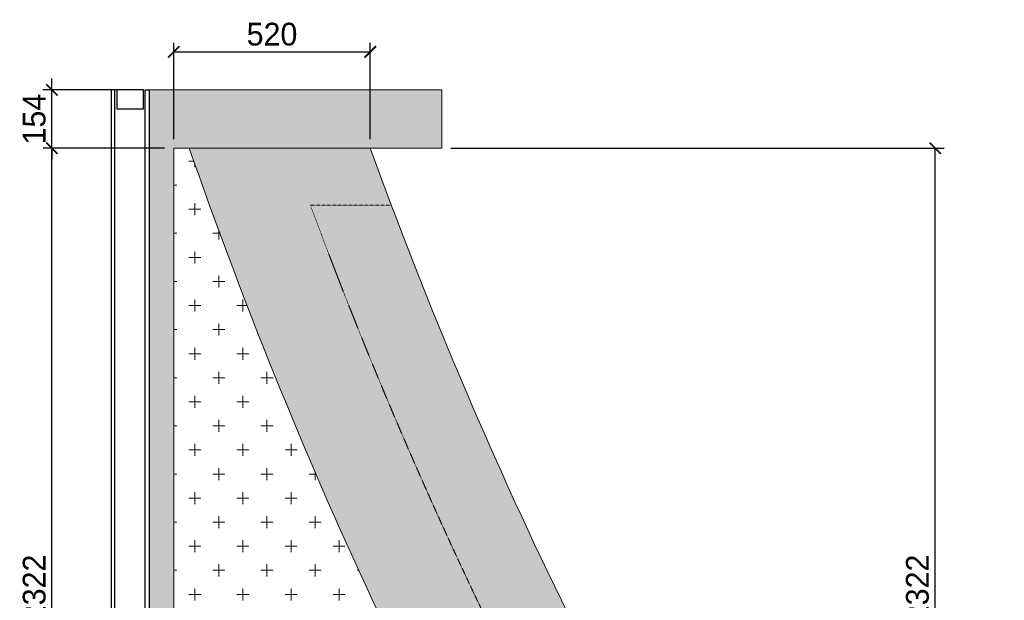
# Model space of a CAD drawing. Header units: millimetres. Extents: x 193134 to 268609, y 2024 to 10978.
# Tile 3 of 27: x 193293 to 195890, y 9446 to 10978. Entities that reach past the tile are written whole.
import ezdxf

# ---------------------------------------------------------------- set-up
doc = ezdxf.new("R2010")
doc.units = ezdxf.units.MM
doc.header["$LTSCALE"] = 2.5
doc.linetypes.add('( Hidden )', pattern=[0.375, 0.25, -0.125])
doc.linetypes.add('DASHED2', pattern=[9.525, 6.35, -3.175])
for name, color, linetype, lineweight in [('Dimension', 40, 'Continuous', 0), ('ELEVATION 1', 143, 'Continuous', 18), ('ELEVATION 3', 21, 'Continuous', 13), ('HATCH LIGHT', 250, 'Continuous', 0), ('HATCH MEDIUM', 251, 'Continuous', 5), ('WALL', 132, 'Continuous', 25)]:
    doc.layers.add(name, color=color, linetype=linetype, lineweight=lineweight)
doc.styles.get("Standard").update_dxf_attribs({"font": 'GOTHIC.TTF'})
doc.dimstyles.new('AJKD_30', dxfattribs={"dimscale": 30, "dimtxt": 2, "dimasz": 1, "dimexe": 0.8, "dimexo": 0.8, "dimgap": 0.5, "dimtad": 1, "dimdec": 0, "dimzin": 0, "dimdsep": 46, "dimtxsty": 'Standard', "dimblk": 'ARCHTICK', "dimcen": 0.125, "dimclrd": 251, "dimclre": 251, "dimclrt": 42, "dimadec": 0, "dimazin": 0, "dimtfac": 1, "dimtdec": 0, "dimtix": 1, "dimtmove": 0, "dimatfit": 3, "dimfxl": 0, "dimtolj": 1, "dimtzin": 0, "dimarcsym": 0})

# ---------------------------------------------------------------- blocks, each defined once
blk = doc.blocks.new('*U|REF|REF|REF|REF|REF|REF149')
for points in [[(0, 0), (7713.3, 0), (7713.3, -10), (0, -10)], [(0, -100), (7713.3, -100), (7713.3, -90), (0, -90)]]:
    blk.add_lwpolyline(points, close=True)
at = {"color": 8}
blk.add_lwpolyline([(0, -15), (50, -15), (50, -85), (0, -85)], close=True, dxfattribs=at)
blk = doc.blocks.new('_ArchTick')
at = {"color": 0, "linetype": 'ByBlock', "const_width": 0.15}
blk.add_lwpolyline([(-0.5, -0.5), (0.5, 0.5)], dxfattribs=at)
blk = doc.blocks.new('*D155')
at = {"layer": 'Defpoints', "color": 0, "ltscale": 0.1}
for p in [(193377.7, 10638.5), (193698.9, 10638.5), (193698.9, 8316)]:
    blk.add_point(p, dxfattribs=at)
at = {"layer": 'Dimension', "color": 251, "linetype": 'DASHED2', "lineweight": -2, "ltscale": 0.1}
for p, q in [((193674.9, 10638.5), (193353.7, 10638.5)), ((193674.9, 8316), (193353.7, 8316))]:
    blk.add_line(p, q, dxfattribs=at)
at = {"layer": 'Dimension', "color": 251, "lineweight": -2, "ltscale": 0.1}
blk.add_line((193377.7, 8316), (193377.7, 10638.5), dxfattribs=at)
at = {"layer": 'Dimension', "color": 251, "lineweight": -2, "ltscale": 0.1, "xscale": 30, "yscale": 30, "zscale": 30}
for p, rotation in [((193377.7, 10638.5), 90), ((193377.7, 8316), 270)]:
    blk.add_blockref('_ArchTick', p, dxfattribs=dict(at, rotation=rotation))
at = {"layer": 'Dimension', "color": 42, "ltscale": 0.1, "insert": (193331.2, 9477.3), "char_height": 60, "attachment_point": 5, "rotation": 90}
blk.add_mtext('\\A1;2322', dxfattribs=at)
blk = doc.blocks.new('*D156')
at = {"layer": 'Defpoints', "color": 0, "ltscale": 0.1}
for p in [(193377.7, 10792.3), (193633.9, 10792.3), (193698.9, 10638.5)]:
    blk.add_point(p, dxfattribs=at)
at = {"layer": 'Dimension', "color": 251, "lineweight": -2, "ltscale": 0.1}
for p, q in [((193377.7, 10792.3), (193377.7, 10822.3)), ((193377.7, 10638.5), (193377.7, 10792.3)), ((193377.7, 10638.5), (193377.7, 10608.5))]:
    blk.add_line(p, q, dxfattribs=at)
at = {"layer": 'Dimension', "color": 251, "linetype": 'DASHED2', "lineweight": -2, "ltscale": 0.1}
for p, q in [((193609.9, 10792.3), (193353.7, 10792.3)), ((193674.9, 10638.5), (193353.7, 10638.5))]:
    blk.add_line(p, q, dxfattribs=at)
at = {"layer": 'Dimension', "color": 251, "lineweight": -2, "ltscale": 0.1, "xscale": 30, "yscale": 30, "zscale": 30}
for p, rotation in [((193377.7, 10792.3), 270), ((193377.7, 10638.5), 90)]:
    blk.add_blockref('_ArchTick', p, dxfattribs=dict(at, rotation=rotation))
at = {"layer": 'Dimension', "color": 42, "ltscale": 0.1, "insert": (193331.2, 10715.4), "char_height": 60, "attachment_point": 5, "rotation": 90}
blk.add_mtext('\\A1;154', dxfattribs=at)
blk = doc.blocks.new('*D178')
at = {"layer": 'Defpoints', "color": 0, "ltscale": 0.1}
for p in [(194405.9, 10638.5), (195707.3, 10638.5), (195448.4, 8316)]:
    blk.add_point(p, dxfattribs=at)
at = {"layer": 'Dimension', "color": 251, "linetype": 'DASHED2', "lineweight": -2, "ltscale": 0.1}
for p, q in [((194429.9, 10638.5), (195731.3, 10638.5)), ((195472.4, 8316), (195731.3, 8316))]:
    blk.add_line(p, q, dxfattribs=at)
at = {"layer": 'Dimension', "color": 251, "lineweight": -2, "ltscale": 0.1}
blk.add_line((195707.3, 8316), (195707.3, 10638.5), dxfattribs=at)
at = {"layer": 'Dimension', "color": 251, "lineweight": -2, "ltscale": 0.1, "xscale": 30, "yscale": 30, "zscale": 30}
for p, rotation in [((195707.3, 10638.5), 90), ((195707.3, 8316), 270)]:
    blk.add_blockref('_ArchTick', p, dxfattribs=dict(at, rotation=rotation))
at = {"layer": 'Dimension', "color": 42, "ltscale": 0.1, "insert": (195660.8, 9477.3), "char_height": 60, "attachment_point": 5, "rotation": 90}
blk.add_mtext('\\A1;2322', dxfattribs=at)
blk = doc.blocks.new('*D179')
at = {"layer": 'Defpoints', "color": 0, "ltscale": 0.1}
for p in [(194217.4, 10892.6), (193698.9, 10638.5), (194217.4, 10638.5)]:
    blk.add_point(p, dxfattribs=at)
at = {"layer": 'Dimension', "color": 251, "linetype": 'DASHED2', "lineweight": -2, "ltscale": 0.1}
for p, q in [((193698.9, 10662.5), (193698.9, 10916.6)), ((194217.4, 10662.5), (194217.4, 10916.6))]:
    blk.add_line(p, q, dxfattribs=at)
at = {"layer": 'Dimension', "color": 251, "lineweight": -2, "ltscale": 0.1}
blk.add_line((193698.9, 10892.6), (194217.4, 10892.6), dxfattribs=at)
at = {"layer": 'Dimension', "color": 251, "lineweight": -2, "ltscale": 0.1, "xscale": 30, "yscale": 30, "zscale": 30, "rotation": 180}
blk.add_blockref('_ArchTick', (193698.9, 10892.6), dxfattribs=at)
at = {"layer": 'Dimension', "color": 251, "lineweight": -2, "ltscale": 0.1, "xscale": 30, "yscale": 30, "zscale": 30}
blk.add_blockref('_ArchTick', (194217.4, 10892.6), dxfattribs=at)
at = {"layer": 'Dimension', "color": 42, "ltscale": 0.1, "insert": (193958.2, 10939.1), "char_height": 60, "attachment_point": 5}
blk.add_mtext('\\A1;520', dxfattribs=at)

msp = doc.modelspace()

# ---------------------------------------------------------------- hatches: boundary and pattern name
at = {"layer": 'HATCH LIGHT'}
h = msp.add_hatch(dxfattribs=at)
h.set_pattern_fill('ANSI36', color=256, scale=6)
h.paths.add_polyline_path([(194405.9, 10792.3), (193633.9, 10792.3), (193633.9, 3079), (194033.9, 3079), (194033.9, 2279), (194098.9, 2279), (194098.9, 3144), (193698.9, 3144), (193698.9, 10638.5), (194405.9, 10638.5)])
h = msp.add_hatch(dxfattribs=at)
h.set_pattern_fill('GOST_WOOD', color=256, scale=12, angle=315)
h.paths.add_polyline_path([(195254.8, 4064, -0.021962), (195148.9, 4044.5), (195148.9, 3199.8, 0.080083), (195787.5, 3357.1)])
h.paths.add_polyline_path([(195834, 3295.5), (195787.5, 3357.1, -0.080083), (195148.9, 3199.8), (195148.9, 3124.5, 0.083001)])
h.paths.add_polyline_path([(196586.1, 3959), (196542.7, 4016.6), (195744, 3414.8), (195787.5, 3357.1, 0.122804)])
h.paths.add_polyline_path([(196863.3, 6110), (196155.2, 5610.4, -0.20151), (196053.4, 4665.9), (196586.1, 3959, 0.283472)])
h.paths.add_polyline_path([(196925.7, 6154.1), (196863.3, 6110, -0.283472), (196586.1, 3959), (196632.6, 3897.3, 0.287652)])
h.paths.add_polyline_path([(196525, 6631.7, -0.011707), (196150.9, 7076.1), (196092, 7034.5), (196783.9, 6054), (196863.3, 6110, 0.075643)])
h.paths.add_polyline_path([(196150.9, 7076.1, -0.028243), (195337.3, 8216), (195231, 8216, 0.021784), (195847.8, 7319.2), (195246.9, 6886), (195460.9, 6589.1)])
h.paths.add_polyline_path([(195426.2, 8216), (195337.3, 8216, 0.028243), (196150.9, 7076.1), (196212.3, 7119.4, -0.027375)])
h.paths.add_polyline_path([(195231, 8216), (193698.9, 8216), (193698.9, 7616), (194720.5, 7616), (195246.9, 6886), (195847.8, 7319.2, -0.021784)])
h.paths.add_polyline_path([(194602.4, 8051.1, -1), (194822.4, 8051.1, -1)], flags=16)
h.paths.add_polyline_path([(194631.2, 8051.1, -1), (194793.6, 8051.1, -1)], flags=0)
h.paths.add_polyline_path([(195448.4, 8316), (193698.9, 8316), (193698.9, 8216), (195231, 8216), (195448.4, 8216)])
h.paths.add_polyline_path([(194059.4, 10488.5), (194272.9, 10488.5, -0.003238), (194217.4, 10638.5), (193739.9, 10638.5, 0.050154), (194818.9, 8316), (195110.6, 8316, -0.048199)])
h.paths.add_polyline_path([(194272.9, 10488.5), (194059.4, 10488.5, 0.048199), (195110.6, 8316), (195345.5, 8316, -0.049175)])
h = msp.add_hatch(dxfattribs=at)
h.set_pattern_fill('CROSS', color=256, scale=10, angle=2e-13)
h.paths.add_polyline_path([(193739.9, 10638.5), (193698.9, 10638.5), (193698.9, 8316), (194818.9, 8316, -0.050154)])

# ---------------------------------------------------------------- linework, layer by layer
at = {"layer": 'ELEVATION 1'}
for p, q in [((194405.9, 10792.3), (193633.9, 10792.3)), ((194405.9, 10638.5), (194405.9, 10792.3)), ((193698.9, 3144), (193698.9, 10638.5)), ((194405.9, 10638.5), (193698.9, 10638.5))]:
    msp.add_line(p, q, dxfattribs=at)
at = {"layer": 'ELEVATION 3'}
for radius, start, end in [(12797, 199.17632, 210.6612), (12347, 199.90417, 211.90731)]:
    msp.add_arc((205826.9, 14842), radius, start, end, dxfattribs=at)
at = {"layer": 'HATCH MEDIUM', "linetype": '( Hidden )'}
msp.add_line((194272.9, 10488.5), (194059.4, 10488.5), dxfattribs=at)
msp.add_arc((205826.9, 14842), 12547, 200.30248, 211.34041, dxfattribs=at)

# ---------------------------------------------------------------- block references
at = {"layer": 'WALL', "xscale": -1, "rotation": 90}
msp.add_blockref('*U|REF|REF|REF|REF|REF|REF149', (193533.9, 10792.3), dxfattribs=at)

# ---------------------------------------------------------------- dimensions: what is measured, and where the dimension line sits
at = {"layer": 'Dimension', "ltscale": 0.1}
dim = msp.add_linear_dim(base=(194217.4, 10892.6), p1=(193698.9, 10638.5), p2=(194217.4, 10638.5), text='520', dimstyle='AJKD_30', override={"dimfxl": 100, "dimfxlon": 1}, dxfattribs=at)
dim.commit()
dim.dimension.update_dxf_attribs({"geometry": '*D179', "text_midpoint": (193958.2, 10939.1)})
for base, p1, p2, picture, middle in [((193377.7, 10792.3), (193698.9, 10638.5), (193633.9, 10792.3), '*D156', (193331.2, 10715.4)), ((193377.7165, 10638.4847), (193698.872, 8316.0296), (193698.872, 10638.4847), '*D155', (193331.2073, 9477.2572)), ((195707.2886, 10638.4847), (195448.3793, 8316.0296), (194405.948, 10638.4847), '*D178', (195660.7794, 9477.2572))]:
    dim = msp.add_linear_dim(base=base, p1=p1, p2=p2, angle=90, dimstyle='AJKD_30', override={"dimfxl": 100, "dimfxlon": 1}, dxfattribs=at)
    dim.commit()
    dim.dimension.update_dxf_attribs({"geometry": picture, "text_midpoint": middle})

doc.saveas('drawing.dxf')
